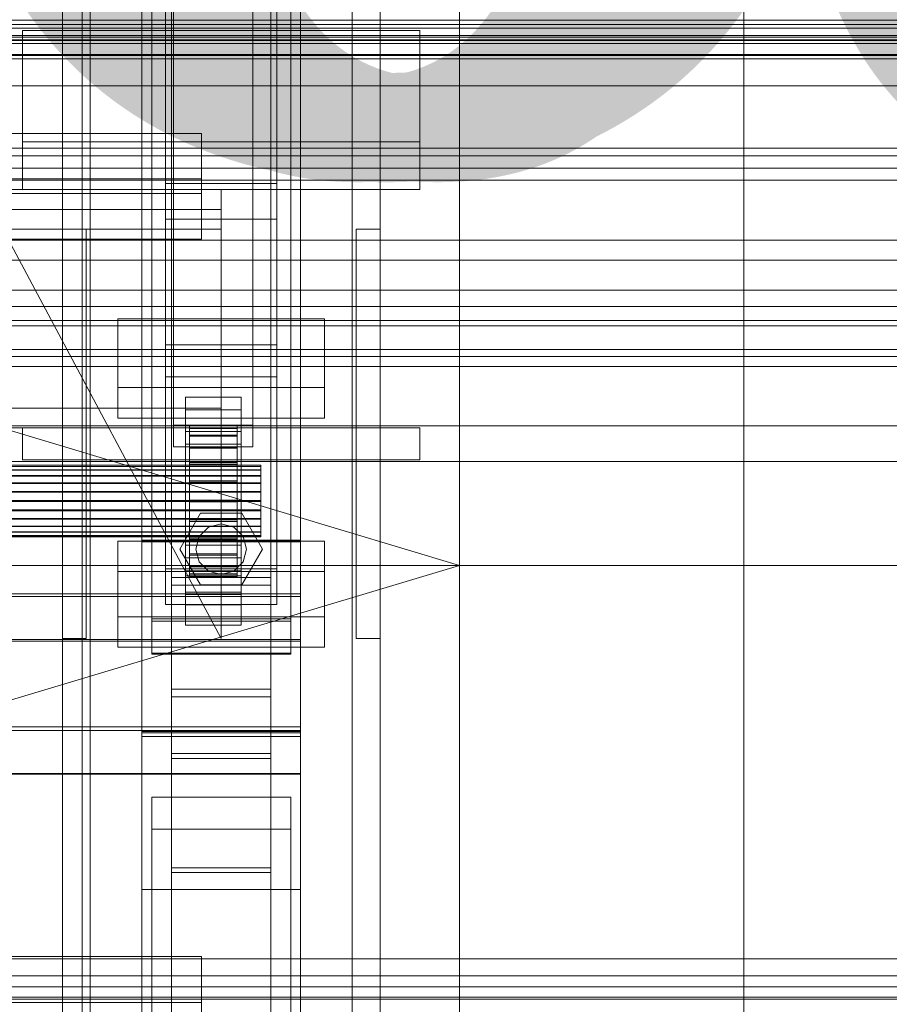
# Model space of a CAD drawing. Header units: millimetres. Extents: x -2233 to 61924, y -68080 to 6847.
# Tile 81 of 256: x 379 to 598, y -35410 to -35163. Entities that reach past the tile are written whole.
import ezdxf

# ---------------------------------------------------------------- set-up
doc = ezdxf.new("R2010")
doc.units = ezdxf.units.MM
for name, color, linetype, lineweight in [('COTAS_O', 1, 'Continuous', 0), ('COTAS_P', 1, 'Continuous', 0), ('frontal_briquetadora', 7, 'Continuous', 0), ('frontal_C01', 7, 'Continuous', 0), ('frontal_C02', 7, 'Continuous', 0), ('frontal_C03', 7, 'Continuous', 0), ('frontal_C10', 7, 'Continuous', 0), ('frontal_secador', 7, 'Continuous', 0)]:
    doc.layers.add(name, color=color, linetype=linetype, lineweight=lineweight)
doc.dimstyles.new('R19_100', dxfattribs={"dimtxt": 250, "dimasz": 150, "dimexe": 150, "dimexo": 80, "dimgap": 100, "dimtad": 1, "dimtih": 1, "dimtoh": 1, "dimdsep": 46, "dimcen": 0.09, "dimadec": 0, "dimazin": 0, "dimtfac": 1, "dimtdec": 4, "dimtofl": 0, "dimtmove": 0, "dimatfit": 3, "dimfxl": 1, "dimtolj": 1, "dimtzin": 0, "dimarcsym": 0})

# ---------------------------------------------------------------- blocks, each defined once
blk = doc.blocks.new('DIM_R28_48')
at = {"layer": 'COTAS_P'}
for p, q in [((-1750, -34600), (-1600, -34555)), ((2600, -34600), (2450, -34555)), ((-1750, -35500), (-1750, -34600)), ((-1750, -34600), (2600, -34600)), ((-1750, -34600), (-1600, -34645)), ((2600, -34600), (2450, -34645)), ((2600, -35500), (2600, -34600))]:
    blk.add_line(p, q, dxfattribs=at)
blk.add_text('4350 P', height=250, dxfattribs=at).set_placement((425, -34500))
blk = doc.blocks.new('DIM_R28_50')
at = {"layer": 'COTAS_P'}
for p, q in [((1705.78, -34504.95), (1551.9, -34475.9)), ((-194.22, -34704.95), (1705.78, -34504.95)), ((1705.78, -34504.95), (1561.32, -34565.4)), ((1800, -35400), (1705.78, -34504.95)), ((-194.22, -34704.95), (-49.75, -34644.49)), ((-100, -35600), (-194.22, -34704.95)), ((-194.22, -34704.95), (-40.33, -34734))]:
    blk.add_line(p, q, dxfattribs=at)
blk.add_text('1910.5 P', height=250, rotation=6.009, dxfattribs=at).set_placement((745.32, -34505.49))
blk = doc.blocks.new('DIM_R28_58')
at = {"layer": 'COTAS_O'}
for p, q in [((-1480, -35300), (-1330, -35255)), ((490, -35300), (340, -35255)), ((-1480, -36000), (-1480, -35300)), ((-1480, -35300), (490, -35300)), ((-1480, -35300), (-1330, -35345)), ((490, -35300), (340, -35345)), ((490, -36000), (490, -35300))]:
    blk.add_line(p, q, dxfattribs=at)
blk.add_text('1970 O', height=250, dxfattribs=at).set_placement((-495, -35200))
blk = doc.blocks.new('DIM_R28_60')
at = {"layer": 'COTAS_O'}
for p, q in [((-1400, -35300), (-1250, -35255)), ((1400, -35300), (1250, -35255)), ((-1400, -36000), (-1400, -35300)), ((-1400, -35300), (1400, -35300)), ((-1400, -35300), (-1250, -35345)), ((1400, -35300), (1250, -35345)), ((1400, -36000), (1400, -35300))]:
    blk.add_line(p, q, dxfattribs=at)
blk.add_text('2800 O', height=250, dxfattribs=at).set_placement((0, -35200))
blk = doc.blocks.new('DIM_R28_61')
at = {"layer": 'COTAS_P'}
for p, q in [((-305, -34680), (395, -34680)), ((395, -34680), (350, -34830)), ((395, -36000), (395, -34680)), ((395, -34680), (440, -34830)), ((395, -36000), (350, -35850)), ((395, -36000), (440, -35850)), ((-305, -36000), (395, -36000))]:
    blk.add_line(p, q, dxfattribs=at)
blk.add_text('1320 P', height=250, rotation=90, dxfattribs=at).set_placement((295, -35340))
blk = doc.blocks.new('DIM_R28_62')
at = {"layer": 'COTAS_P'}
for p, q in [((-305, -35300), (-155, -35255)), ((345, -35300), (195, -35255)), ((-305, -36000), (-305, -35300)), ((-305, -35300), (345, -35300)), ((-305, -35300), (-155, -35345)), ((345, -35300), (195, -35345)), ((345, -36000), (345, -35300))]:
    blk.add_line(p, q, dxfattribs=at)
blk.add_text('650 P', height=250, dxfattribs=at).set_placement((20, -35200))

msp = doc.modelspace()

# ---------------------------------------------------------------- linework, layer by layer
at = {"layer": 'frontal_briquetadora'}
for q in [(490, -34940), (490, -34950)]:
    msp.add_line((490, -35980), q, dxfattribs=at)
at = {"layer": 'frontal_C01'}
for p, q in [((390, -35975), (390, -34599.343)), ((397, -35975), (397, -34599.343)), ((463, -35975), (463, -34599.343)), ((470, -35975), (470, -34599.343)), ((417.5, -35304.951), (417.5, -34702.151)), ((442.5, -34702.151), (442.5, -35304.951)), ((417.5, -35331.131), (417.5, -34728.332)), ((442.5, -35331.131), (442.5, -34728.332)), ((410, -35293.967), (410, -34970.428)), ((450, -34970.428), (450, -35293.967)), ((410, -35342.115), (410, -35018.576)), ((410, -35343.06), (410, -35019.521)), ((450, -35342.115), (450, -35018.576)), ((450, -35019.521), (450, -35343.06)), ((412.5, -35313.997), (412.5, -35034.736)), ((447.5, -35034.736), (447.5, -35313.997)), ((412.5, -35322.085), (412.5, -35042.824)), ((447.5, -35322.085), (447.5, -35042.824)), ((410, -35381.578), (410, -35058.04)), ((450, -35381.578), (450, -35058.04)), ((418, -35264.72), (418, -35116.199)), ((438, -35116.199), (438, -35264.72)), ((418, -35121.592), (418, -35270.113)), ((438, -35270.113), (438, -35121.592)), ((416, -35244.457), (416, -35148.266)), ((444, -35148.266), (444, -35244.457)), ((416, -35156.354), (416, -35252.546)), ((444, -35252.546), (444, -35156.354)), ((380, -35193.382), (380, -35165.384)), ((380, -35165.384), (480, -35165.384)), ((380, -35205.382), (380, -35165.384)), ((480, -35165.384), (480, -35193.382)), ((480, -35165.384), (480, -35205.382)), ((480, -35193.382), (380, -35193.382)), ((380, -35193.382), (380, -35205.382)), ((480, -35205.382), (480, -35193.382)), ((430, -35205.382), (-430, -35205.382)), ((380, -35205.382), (480, -35205.382)), ((430, -35205.382), (430, -35210.382)), ((430, -35210.382), (-430, -35210.382)), ((430, -35210.382), (430, -35260.382)), ((430, -35318.382), (375, -35215.382)), ((375, -35215.382), (430, -35215.382)), ((390, -35318.382), (390, -35215.382)), ((390, -35215.382), (396, -35215.382)), ((396, -35318.382), (396, -35215.382)), ((430, -35215.382), (430, -35318.382)), ((464, -35318.382), (464, -35215.382)), ((464, -35215.382), (470, -35215.382)), ((470, -35318.382), (470, -35215.382)), ((404, -35255.203), (404, -35237.948)), ((404, -35237.948), (456, -35237.948)), ((404, -35245.651), (404, -35237.948)), ((456, -35237.948), (456, -35255.203)), ((456, -35237.948), (456, -35245.651)), ((456, -35245.651), (404, -35245.651)), ((404, -35245.651), (404, -35262.907)), ((444, -35244.457), (416, -35244.457)), ((416, -35244.457), (416, -35252.546)), ((444, -35252.546), (444, -35244.457)), ((456, -35262.907), (456, -35245.651)), ((416, -35252.546), (444, -35252.546)), ((456, -35255.203), (404, -35255.203)), ((404, -35255.203), (404, -35262.907)), ((456, -35262.907), (456, -35255.203)), ((421, -35260.868), (421, -35257.633)), ((421, -35257.633), (435, -35257.633)), ((421, -35298.078), (421, -35257.633)), ((435, -35257.633), (435, -35260.868)), ((435, -35257.633), (435, -35298.078)), ((430, -35260.382), (-430, -35260.382)), ((435, -35260.868), (421, -35260.868)), ((421, -35260.868), (421, -35301.313)), ((430, -35260.382), (430, -35265.382)), ((435, -35301.313), (435, -35260.868)), ((404, -35262.907), (456, -35262.907)), ((430, -35265.382), (-430, -35265.382)), ((380, -35265.382), (480, -35265.382)), ((380, -35273.382), (380, -35265.382)), ((438, -35264.72), (418, -35264.72)), ((418, -35264.72), (418, -35270.113)), ((421, -35269.496), (421, -35266.261)), ((421, -35266.261), (435, -35266.261)), ((421, -35306.705), (421, -35266.261)), ((422, -35274.788), (422, -35264.788)), ((422, -35264.788), (422, -35265.38)), ((422, -35264.788), (434, -35264.788)), ((422, -35265.491), (422, -35264.788)), ((422, -35275.068), (422, -35265.38)), ((422, -35265.38), (422, -35267.227)), ((422, -35265.38), (434, -35265.38)), ((422, -35275.12), (422, -35265.491)), ((422, -35265.491), (434, -35265.491)), ((422, -35267.44), (422, -35265.491)), ((434, -35265.38), (434, -35264.788)), ((434, -35264.788), (434, -35274.788)), ((434, -35264.788), (434, -35265.491)), ((434, -35267.227), (434, -35265.38)), ((434, -35265.38), (434, -35275.068)), ((434, -35265.491), (434, -35275.12)), ((434, -35265.491), (434, -35267.44)), ((435, -35266.261), (435, -35269.496)), ((435, -35266.261), (435, -35306.705)), ((438, -35270.113), (438, -35264.72)), ((480, -35273.382), (480, -35265.382)), ((422, -35275.943), (422, -35267.227)), ((422, -35267.227), (422, -35270.202)), ((422, -35267.227), (434, -35267.227)), ((422, -35276.044), (422, -35267.44)), ((422, -35267.44), (434, -35267.44)), ((422, -35270.503), (422, -35267.44)), ((434, -35270.202), (434, -35267.227)), ((434, -35267.227), (434, -35275.943)), ((434, -35267.44), (434, -35276.044)), ((434, -35267.44), (434, -35270.503)), ((418, -35270.113), (438, -35270.113)), ((435, -35269.496), (421, -35269.496)), ((421, -35269.496), (421, -35309.941)), ((422, -35277.352), (422, -35270.202)), ((422, -35270.202), (422, -35274.103)), ((422, -35270.202), (434, -35270.202)), ((422, -35277.495), (422, -35270.503)), ((422, -35270.503), (434, -35270.503)), ((422, -35274.472), (422, -35270.503)), ((434, -35274.103), (434, -35270.202)), ((434, -35270.202), (434, -35277.352)), ((434, -35270.503), (434, -35277.495)), ((434, -35270.503), (434, -35274.472)), ((435, -35309.941), (435, -35269.496)), ((380, -35273.382), (480, -35273.382)), ((390, -35273.382), (397, -35273.382)), ((390, -35975), (390, -35273.382)), ((397, -35975), (397, -35273.382)), ((397, -35273.382), (463, -35273.382)), ((463, -35273.382), (470, -35273.382)), ((463, -35975), (463, -35273.382)), ((470, -35975), (470, -35273.382)), ((-440, -35274.788), (440, -35274.788)), ((-440, -35275.068), (440, -35275.068)), ((-440, -35275.12), (440, -35275.12)), ((-440, -35275.943), (440, -35275.943)), ((-440, -35276.044), (440, -35276.044)), ((422, -35279.2), (422, -35274.103)), ((422, -35274.103), (422, -35278.664)), ((422, -35274.103), (434, -35274.103)), ((422, -35279.374), (422, -35274.472)), ((422, -35274.472), (434, -35274.472)), ((422, -35279.075), (422, -35274.472)), ((422, -35275.068), (422, -35274.788)), ((434, -35274.788), (422, -35274.788)), ((422, -35274.788), (422, -35275.12)), ((422, -35275.943), (422, -35275.068)), ((434, -35275.068), (422, -35275.068)), ((434, -35275.12), (422, -35275.12)), ((422, -35275.12), (422, -35276.044)), ((422, -35277.352), (422, -35275.943)), ((434, -35275.943), (422, -35275.943)), ((434, -35276.044), (422, -35276.044)), ((422, -35276.044), (422, -35277.495)), ((434, -35278.664), (434, -35274.103)), ((434, -35274.103), (434, -35279.2)), ((434, -35274.472), (434, -35279.374)), ((434, -35274.472), (434, -35279.075)), ((434, -35274.788), (434, -35275.068)), ((434, -35275.12), (434, -35274.788)), ((434, -35275.068), (434, -35275.943)), ((434, -35276.044), (434, -35275.12)), ((434, -35275.943), (434, -35277.352)), ((434, -35277.495), (434, -35276.044)), ((440, -35275.068), (440, -35274.788)), ((440, -35274.788), (440, -35275.12)), ((440, -35275.943), (440, -35275.068)), ((440, -35275.12), (440, -35276.044)), ((440, -35277.352), (440, -35275.943)), ((440, -35276.044), (440, -35277.495)), ((-440, -35277.352), (440, -35277.352)), ((-440, -35277.495), (440, -35277.495)), ((422, -35279.2), (422, -35277.352)), ((434, -35277.352), (422, -35277.352)), ((434, -35277.495), (422, -35277.495)), ((422, -35277.495), (422, -35279.374)), ((422, -35278.664), (422, -35281.36)), ((434, -35278.664), (422, -35278.664)), ((422, -35278.664), (422, -35283.574)), ((434, -35277.352), (434, -35279.2)), ((434, -35279.374), (434, -35277.495)), ((434, -35281.36), (434, -35278.664)), ((434, -35283.574), (434, -35278.664)), ((440, -35279.2), (440, -35277.352)), ((440, -35277.495), (440, -35279.374)), ((-440, -35279.2), (440, -35279.2)), ((-440, -35279.374), (440, -35279.374)), ((422, -35281.555), (422, -35279.075)), ((422, -35279.075), (434, -35279.075)), ((422, -35284), (422, -35279.075)), ((422, -35281.36), (422, -35279.2)), ((434, -35279.2), (422, -35279.2)), ((434, -35279.374), (422, -35279.374)), ((422, -35279.374), (422, -35281.555)), ((434, -35279.075), (434, -35281.555)), ((434, -35279.075), (434, -35284)), ((434, -35279.2), (434, -35281.36)), ((434, -35281.555), (434, -35279.374)), ((440, -35281.36), (440, -35279.2)), ((440, -35279.374), (440, -35281.555)), ((440, -35281.36), (-440, -35281.36)), ((-440, -35281.555), (440, -35281.555)), ((422, -35281.36), (434, -35281.36)), ((422, -35283.686), (422, -35281.36)), ((434, -35281.555), (422, -35281.555)), ((422, -35281.555), (422, -35283.888)), ((422, -35283.686), (422, -35283.574)), ((422, -35283.574), (422, -35288.499)), ((422, -35283.574), (434, -35283.574)), ((434, -35281.36), (434, -35283.686)), ((434, -35283.888), (434, -35281.555)), ((434, -35288.499), (434, -35283.574)), ((434, -35283.574), (434, -35283.686)), ((440, -35283.686), (440, -35281.36)), ((440, -35281.555), (440, -35283.888)), ((-440, -35283.686), (440, -35283.686)), ((-440, -35283.888), (440, -35283.888)), ((-440, -35286.019), (440, -35286.019)), ((422, -35286.019), (422, -35283.686)), ((434, -35283.686), (422, -35283.686)), ((422, -35283.888), (422, -35284)), ((434, -35283.888), (422, -35283.888)), ((422, -35283.888), (422, -35286.213)), ((422, -35284), (434, -35284)), ((422, -35288.91), (422, -35284)), ((422, -35288.199), (422, -35286.019)), ((422, -35286.019), (422, -35288.499)), ((434, -35286.019), (422, -35286.019)), ((434, -35283.686), (434, -35286.019)), ((434, -35284), (434, -35283.888)), ((434, -35286.213), (434, -35283.888)), ((434, -35284), (434, -35288.91)), ((434, -35288.499), (434, -35286.019)), ((434, -35286.019), (434, -35288.199)), ((440, -35286.019), (440, -35283.686)), ((440, -35283.888), (440, -35286.213)), ((440, -35288.199), (440, -35286.019)), ((-440, -35286.213), (440, -35286.213)), ((-440, -35288.199), (440, -35288.199)), ((-440, -35288.374), (440, -35288.374)), ((419.6, -35295.882), (424.8, -35286.875)), ((422, -35286.213), (422, -35288.91)), ((434, -35286.213), (422, -35286.213)), ((422, -35286.213), (422, -35288.374)), ((422, -35290.079), (422, -35288.199)), ((422, -35288.199), (422, -35293.102)), ((434, -35288.199), (422, -35288.199)), ((422, -35288.374), (422, -35293.471)), ((434, -35288.374), (422, -35288.374)), ((422, -35288.374), (422, -35290.222)), ((422, -35288.499), (422, -35293.102)), ((422, -35288.499), (434, -35288.499)), ((424.8, -35286.875), (435.2, -35286.875)), ((434, -35288.91), (434, -35286.213)), ((434, -35288.374), (434, -35286.213)), ((434, -35293.102), (434, -35288.199)), ((434, -35288.199), (434, -35290.079)), ((434, -35293.471), (434, -35288.374)), ((434, -35290.222), (434, -35288.374)), ((434, -35293.102), (434, -35288.499)), ((435.2, -35286.875), (440.4, -35295.882)), ((440, -35286.213), (440, -35288.374)), ((440, -35290.079), (440, -35288.199)), ((440, -35288.374), (440, -35290.222)), ((-440, -35290.079), (440, -35290.079)), ((-440, -35290.222), (440, -35290.222)), ((422, -35288.91), (434, -35288.91)), ((422, -35293.471), (422, -35288.91)), ((422, -35291.53), (422, -35290.079)), ((422, -35290.079), (422, -35297.071)), ((434, -35290.079), (422, -35290.079)), ((422, -35290.222), (422, -35297.372)), ((434, -35290.222), (422, -35290.222)), ((422, -35290.222), (422, -35291.631)), ((424.457, -35292.682), (426.8, -35290.339)), ((426.8, -35290.339), (430, -35289.482)), ((430, -35289.482), (433.2, -35290.339)), ((433.2, -35290.339), (435.543, -35292.682)), ((434, -35288.91), (434, -35293.471)), ((434, -35297.071), (434, -35290.079)), ((434, -35290.079), (434, -35291.53)), ((434, -35297.372), (434, -35290.222)), ((434, -35291.631), (434, -35290.222)), ((440, -35291.53), (440, -35290.079)), ((440, -35290.222), (440, -35291.631)), ((-440, -35291.53), (440, -35291.53)), ((-440, -35291.631), (440, -35291.631)), ((-440, -35292.454), (440, -35292.454)), ((-440, -35292.506), (440, -35292.506)), ((-440, -35292.786), (440, -35292.786)), ((422, -35292.454), (422, -35291.53)), ((422, -35291.53), (422, -35300.134)), ((434, -35291.53), (422, -35291.53)), ((422, -35291.631), (422, -35300.347)), ((434, -35291.631), (422, -35291.631)), ((422, -35291.631), (422, -35292.506)), ((422, -35292.786), (422, -35292.454)), ((422, -35292.454), (422, -35302.083)), ((434, -35292.454), (422, -35292.454)), ((422, -35292.506), (422, -35302.193)), ((434, -35292.506), (422, -35292.506)), ((422, -35292.506), (422, -35292.786)), ((422, -35292.786), (422, -35302.786)), ((434, -35292.786), (422, -35292.786)), ((422, -35293.102), (422, -35297.071)), ((422, -35293.102), (434, -35293.102)), ((422, -35293.471), (434, -35293.471)), ((422, -35297.372), (422, -35293.471)), ((423.6, -35295.882), (424.457, -35292.682)), ((434, -35300.134), (434, -35291.53)), ((434, -35291.53), (434, -35292.454)), ((434, -35300.347), (434, -35291.631)), ((434, -35292.506), (434, -35291.631)), ((434, -35302.083), (434, -35292.454)), ((434, -35292.454), (434, -35292.786)), ((434, -35302.193), (434, -35292.506)), ((434, -35292.786), (434, -35292.506)), ((434, -35302.786), (434, -35292.786)), ((434, -35297.071), (434, -35293.102)), ((434, -35293.471), (434, -35297.372)), ((435.543, -35292.682), (436.4, -35295.882)), ((440, -35292.454), (440, -35291.53)), ((440, -35291.631), (440, -35292.506)), ((440, -35292.786), (440, -35292.454)), ((440, -35292.506), (440, -35292.786)), ((450, -35293.967), (410, -35293.967)), ((410, -35293.967), (410, -35342.115)), ((410, -35617.505), (410, -35293.967)), ((424.8, -35304.889), (419.6, -35295.882)), ((421, -35307.322), (421, -35294.919)), ((421, -35294.919), (435, -35294.919)), ((421, -35302.623), (421, -35294.919)), ((424.457, -35299.082), (423.6, -35295.882)), ((435, -35294.919), (435, -35307.322)), ((435, -35294.919), (435, -35302.623)), ((440.4, -35295.882), (435.2, -35304.889)), ((436.4, -35295.882), (435.543, -35299.082)), ((450, -35342.115), (450, -35293.967)), ((450, -35293.967), (450, -35617.505)), ((435, -35298.078), (421, -35298.078)), ((421, -35298.078), (421, -35301.313)), ((422, -35297.071), (422, -35300.134)), ((422, -35297.071), (434, -35297.071)), ((422, -35297.372), (434, -35297.372)), ((422, -35300.347), (422, -35297.372)), ((434, -35300.134), (434, -35297.071)), ((434, -35297.372), (434, -35300.347)), ((435, -35301.313), (435, -35298.078)), ((422, -35300.134), (422, -35302.083)), ((422, -35300.134), (434, -35300.134)), ((422, -35300.347), (434, -35300.347)), ((422, -35302.193), (422, -35300.347)), ((426.8, -35301.425), (424.457, -35299.082)), ((435.543, -35299.082), (433.2, -35301.425)), ((434, -35302.083), (434, -35300.134)), ((434, -35300.347), (434, -35302.193)), ((442.5, -35303.051), (417.5, -35303.051)), ((417.5, -35303.051), (417.5, -35333.031)), ((417.5, -35347.329), (417.5, -35303.051)), ((421, -35301.313), (435, -35301.313)), ((435, -35302.623), (421, -35302.623)), ((421, -35302.623), (421, -35315.025)), ((422, -35302.083), (422, -35302.786)), ((422, -35302.083), (434, -35302.083)), ((422, -35302.193), (434, -35302.193)), ((422, -35302.786), (422, -35302.193)), ((422, -35302.786), (434, -35302.786)), ((430, -35302.282), (426.8, -35301.425)), ((433.2, -35301.425), (430, -35302.282)), ((434, -35302.786), (434, -35302.083)), ((434, -35302.193), (434, -35302.786)), ((435, -35315.025), (435, -35302.623)), ((442.5, -35333.031), (442.5, -35303.051)), ((442.5, -35303.051), (442.5, -35347.329)), ((417.5, -35331.131), (417.5, -35304.951)), ((417.5, -35304.951), (442.5, -35304.951)), ((435.2, -35304.889), (424.8, -35304.889)), ((442.5, -35304.951), (442.5, -35331.131)), ((-450, -35307.834), (450, -35307.834)), ((435, -35306.705), (421, -35306.705)), ((421, -35306.705), (421, -35309.941)), ((435, -35307.322), (421, -35307.322)), ((421, -35307.322), (421, -35315.025)), ((435, -35309.941), (435, -35306.705)), ((435, -35315.025), (435, -35307.322)), ((450, -35307.834), (450, -35318.618)), ((450, -35307.834), (450, -35341.538)), ((421, -35309.941), (435, -35309.941)), ((447.5, -35313.997), (412.5, -35313.997)), ((412.5, -35313.997), (412.5, -35322.085)), ((421, -35315.025), (435, -35315.025)), ((447.5, -35322.085), (447.5, -35313.997)), ((450, -35318.618), (-450, -35318.618)), ((396, -35318.382), (390, -35318.382)), ((450, -35352.322), (450, -35318.618)), ((470, -35318.382), (464, -35318.382)), ((412.5, -35322.085), (447.5, -35322.085)), ((442.5, -35331.131), (417.5, -35331.131)), ((417.5, -35333.031), (442.5, -35333.031)), ((417.5, -35377.309), (417.5, -35333.031)), ((442.5, -35377.309), (442.5, -35333.031)), ((450, -35341.538), (-450, -35341.538)), ((410, -35342.115), (450, -35342.115)), ((410, -35665.654), (410, -35342.115)), ((450, -35343.06), (410, -35343.06)), ((410, -35343.06), (410, -35381.578)), ((410, -35666.598), (410, -35343.06)), ((450, -35352.322), (450, -35341.538)), ((450, -35665.654), (450, -35342.115)), ((450, -35381.578), (450, -35343.06)), ((450, -35343.06), (450, -35666.598)), ((417.5, -35377.309), (417.5, -35347.329)), ((417.5, -35347.329), (442.5, -35347.329)), ((442.5, -35347.329), (442.5, -35377.309)), ((442.5, -35348.555), (417.5, -35348.555)), ((417.5, -35348.555), (417.5, -35376.083)), ((417.5, -35830.021), (417.5, -35348.555)), ((442.5, -35376.083), (442.5, -35348.555)), ((442.5, -35348.555), (442.5, -35830.021)), ((-450, -35352.322), (450, -35352.322)), ((412.5, -35366.363), (412.5, -35358.275)), ((412.5, -35358.275), (447.5, -35358.275)), ((412.5, -35637.535), (412.5, -35358.275)), ((447.5, -35358.275), (447.5, -35366.363)), ((447.5, -35358.275), (447.5, -35637.535)), ((447.5, -35366.363), (412.5, -35366.363)), ((412.5, -35645.624), (412.5, -35366.363)), ((447.5, -35645.624), (447.5, -35366.363)), ((417.5, -35376.083), (442.5, -35376.083)), ((417.5, -35857.548), (417.5, -35376.083)), ((442.5, -35377.309), (417.5, -35377.309)), ((442.5, -35857.548), (442.5, -35376.083)), ((410, -35381.578), (450, -35381.578)), ((410, -35705.117), (410, -35381.578)), ((450, -35705.117), (450, -35381.578)), ((-425, -35398.445), (425, -35398.445)), ((425, -35398.445), (425, -35412.142)), ((425, -35398.445), (425, -35410.001)), ((425, -35410.001), (-425, -35410.001)), ((425, -35423.698), (425, -35410.001))]:
    msp.add_line(p, q, dxfattribs=at)
at = {"layer": 'frontal_C02'}
for p, q in [((390, -35975), (390, -33530.372)), ((397, -35975), (397, -33530.372)), ((463, -35975), (463, -33530.372)), ((470, -35975), (470, -33530.372)), ((390, -35975), (390, -34035.57)), ((397, -35975), (397, -34035.57)), ((463, -35975), (463, -34035.57)), ((470, -35975), (470, -34035.57)), ((390, -35975), (390, -34840.309)), ((397, -35975), (397, -34840.309)), ((463, -35975), (463, -34840.309)), ((470, -35975), (470, -34840.309)), ((410, -35294.027), (410, -34936.365)), ((450, -34936.365), (450, -35294.027)), ((410, -35341.755), (410, -34984.093)), ((450, -35341.755), (450, -34984.093)), ((410, -35475.098), (410, -35117.436)), ((450, -35117.436), (450, -35475.098)), ((417.5, -35598.77), (417.5, -35122.744)), ((442.5, -35122.744), (442.5, -35598.77)), ((412.5, -35313.42), (412.5, -35132.056)), ((447.5, -35132.056), (447.5, -35313.42)), ((412.5, -35322.362), (412.5, -35140.997)), ((447.5, -35322.362), (447.5, -35140.997)), ((417.5, -35626.336), (417.5, -35150.31)), ((442.5, -35626.336), (442.5, -35150.31)), ((410, -35513.28), (410, -35155.618)), ((450, -35513.28), (450, -35155.618)), ((-425, -35191.263), (425, -35191.263)), ((425, -35191.263), (425, -35206.404)), ((425, -35191.263), (425, -35202.717)), ((425, -35202.717), (-425, -35202.717)), ((416, -35212.849), (416, -35203.908)), ((416, -35203.908), (444, -35203.908)), ((416, -35300.854), (416, -35203.908)), ((425, -35217.858), (425, -35202.717)), ((444, -35203.908), (444, -35212.849)), ((444, -35203.908), (444, -35300.854)), ((425, -35206.404), (-425, -35206.404)), ((425, -35217.858), (425, -35206.404)), ((444, -35212.849), (416, -35212.849)), ((416, -35212.849), (416, -35309.796)), ((444, -35309.796), (444, -35212.849)), ((-425, -35217.858), (425, -35217.858)), ((404, -35312.954), (404, -35293.878)), ((404, -35293.878), (456, -35293.878)), ((404, -35301.515), (404, -35293.878)), ((450, -35293.654), (410, -35293.654)), ((410, -35293.654), (410, -35342.128)), ((410, -35588.316), (410, -35293.654)), ((410, -35341.755), (410, -35294.027)), ((410, -35294.027), (450, -35294.027)), ((450, -35342.128), (450, -35293.654)), ((450, -35293.654), (450, -35588.316)), ((450, -35294.027), (450, -35341.755)), ((456, -35293.878), (456, -35312.954)), ((456, -35293.878), (456, -35301.515)), ((444, -35300.854), (416, -35300.854)), ((416, -35300.854), (416, -35309.796)), ((444, -35309.796), (444, -35300.854)), ((456, -35301.515), (404, -35301.515)), ((404, -35301.515), (404, -35320.59)), ((456, -35320.59), (456, -35301.515)), ((-450, -35307.157), (450, -35307.157)), ((450, -35307.157), (450, -35319.079)), ((450, -35307.157), (450, -35340.567)), ((416, -35309.796), (444, -35309.796)), ((456, -35312.954), (404, -35312.954)), ((404, -35312.954), (404, -35320.59)), ((456, -35320.59), (456, -35312.954)), ((447.5, -35313.42), (412.5, -35313.42)), ((412.5, -35313.42), (412.5, -35322.362)), ((447.5, -35322.362), (447.5, -35313.42)), ((450, -35319.079), (-450, -35319.079)), ((404, -35320.59), (456, -35320.59)), ((450, -35352.489), (450, -35319.079)), ((412.5, -35322.362), (447.5, -35322.362)), ((450, -35340.567), (-450, -35340.567)), ((450, -35352.489), (450, -35340.567)), ((450, -35341.755), (410, -35341.755)), ((410, -35342.128), (450, -35342.128)), ((410, -35636.79), (410, -35342.128)), ((450, -35636.79), (450, -35342.128)), ((-450, -35352.489), (450, -35352.489))]:
    msp.add_line(p, q, dxfattribs=at)
at = {"layer": 'frontal_C03'}
for p, q in [((1570, -35162.769), (-1570, -35162.769)), ((-1250, -35163.859), (1250, -35163.859)), ((-1250, -35164.755), (1250, -35164.755)), ((-1250, -35166.611), (1250, -35166.611)), ((-1250, -35167.075), (1250, -35167.075)), ((1570, -35167.915), (-1570, -35167.915)), ((1570, -35168.653), (-1570, -35168.653)), ((-1250, -35167.708), (1250, -35167.708)), ((1570, -35171.438), (-1570, -35171.438)), ((1570, -35171.697), (-1570, -35171.697)), ((1250, -35172.458), (-1250, -35172.458)), ((1250, -35179.274), (-1250, -35179.274)), ((1250, -35196.913), (-1250, -35196.913)), ((1250, -35203.025), (-1250, -35203.025)), ((1250, -35218.172), (-1250, -35218.172)), ((1250, -35223.162), (-1250, -35223.162)), ((-1500, -35230.719), (1500, -35230.719)), ((1250, -35234.784), (-1250, -35234.784)), ((1250, -35238.313), (-1250, -35238.313)), ((1500, -35239.702), (-1500, -35239.702)), ((1250, -35245.619), (-1250, -35245.619)), ((1250, -35247.446), (-1250, -35247.446)), ((1250, -35249.938), (-1250, -35249.938)), ((1500, -35264.825), (-1500, -35264.825)), ((-1500, -35273.808), (1500, -35273.808)), ((1530, -35409.158), (-1530, -35409.158)), ((-1500, -35408.612), (1500, -35408.612))]:
    msp.add_line(p, q, dxfattribs=at)
at = {"layer": 'frontal_C10'}
for p, q in [((561.558, -34269.04), (561.558, -35988)), ((561.558, -35988), (561.558, -34278.21))]:
    msp.add_line(p, q, dxfattribs=at)
at = {"layer": 'frontal_secador'}
for p, q in [((-1250, -35195), (1250, -35195)), ((-1250, -35200), (1250, -35200)), ((-1250, -35399), (1250, -35399)), ((-1250, -35403.243), (1250, -35403.243)), ((1250, -35406.071), (-1250, -35406.071))]:
    msp.add_line(p, q, dxfattribs=at)

# ---------------------------------------------------------------- dimensions: what is measured, and where the dimension line sits
at = {"layer": 'COTAS_O'}
for p1, p2, picture, middle in [((-1480, -36000), (490, -36000), 'DIM_R28_58', (-495, -35300)), ((-1400, -36000), (1400, -36000), 'DIM_R28_60', (0, -35300))]:
    dim = msp.add_aligned_dim(p1=p1, p2=p2, distance=700, text='<> O', dimstyle='R19_100', dxfattribs=at)
    dim.commit()
    dim.dimension.update_dxf_attribs({"geometry": picture, "text_midpoint": middle})
at = {"layer": 'COTAS_P'}
for p1, p2, distance, picture, middle in [((-100, -35600), (1800, -35400), 900, 'DIM_R28_50', (755.784, -34604.945)), ((-1750, -35500), (2600, -35500), 900, 'DIM_R28_48', (425, -34600)), ((-305, -36000), (-305, -34680), -700, 'DIM_R28_61', (395, -35340)), ((-305, -36000), (345, -36000), 700, 'DIM_R28_62', (20, -35300))]:
    dim = msp.add_aligned_dim(p1=p1, p2=p2, distance=distance, text='<> P', dimstyle='R19_100', dxfattribs=at)
    dim.commit()
    dim.dimension.update_dxf_attribs({"geometry": picture, "text_midpoint": middle})

doc.saveas('drawing.dxf')
